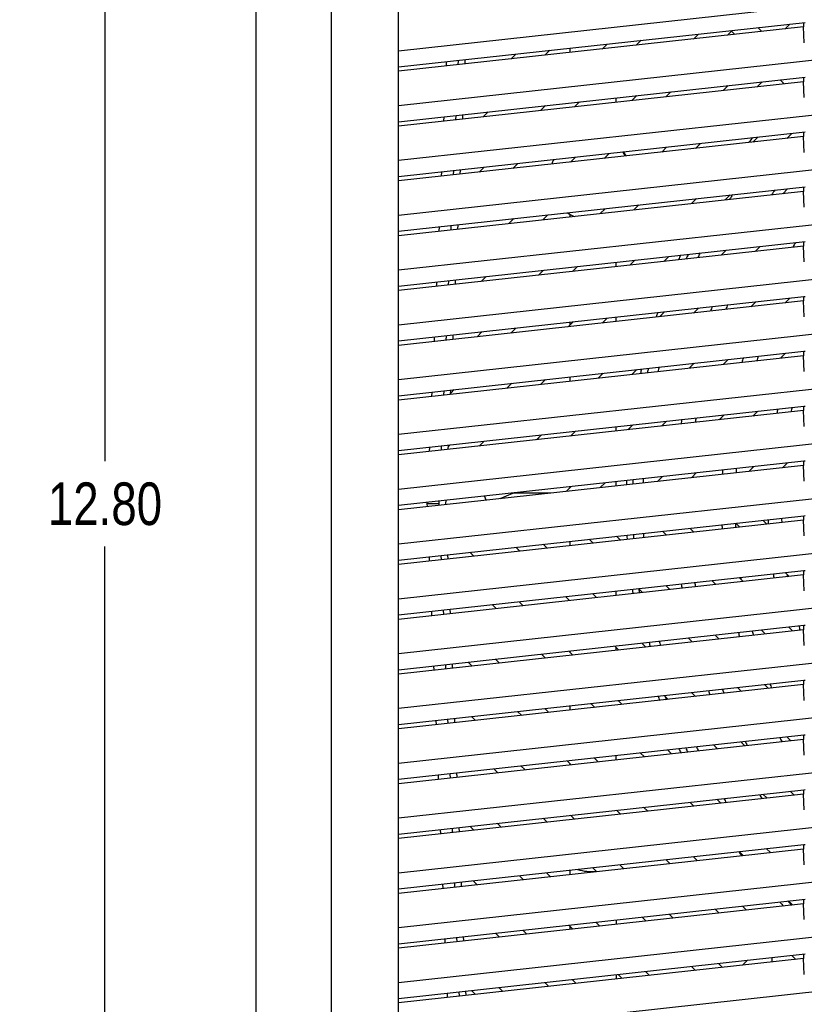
# Model space of a CAD drawing. Header units: inches. Extents: x 0 to 56.7, y 0 to 36.7.
# Tile 4 of 29: x 14.2 to 19.5, y 7.8 to 14.3. Entities that reach past the tile are written whole.
import ezdxf

# ---------------------------------------------------------------- set-up
doc = ezdxf.new("R2010")
doc.units = ezdxf.units.IN
doc.header["$LTSCALE"] = 3.116667
doc.header["$MEASUREMENT"] = 0
doc.layers.get('0').update_dxf_attribs({"linetype": 'CONTINUOUS'})
doc.styles.get("Standard").update_dxf_attribs({"font": 'txt', "width": 0.8})
doc.dimstyles.new('DIMSTYLE_1', dxfattribs={"dimtxt": 0.283333, "dimasz": 0.333333, "dimexe": 0.09, "dimexo": 0.07, "dimgap": 0.0425, "dimtad": 0, "dimtih": 1, "dimtoh": 1, "dimzin": 4, "dimdsep": 46, "dimtxsty": 'Standard', "dimblk": '_FILLED', "dimblk1": '_FILLED', "dimblk2": '_FILLED', "dimcen": 0.09, "dimadec": 0, "dimazin": 0, "dimtfac": 1, "dimtofl": 0, "dimtmove": 0, "dimatfit": 3, "dimldrblk": '_FILLED', "dimfxl": 0, "dimtolj": 1, "dimtzin": 4, "dimarcsym": 0})

# ---------------------------------------------------------------- blocks, each defined once
blk = doc.blocks.new('_FILLED')
at = {"color": 0, "linetype": 'ByBlock'}
blk.add_solid([(0, 0), (-1, 0.2), (-1, -0.2)], dxfattribs=at)
blk = doc.blocks.new('*D1')
at = {"color": 2, "linetype": 'Continuous'}
for p, q in [((16.1484, 17.5253), (14.5059, 17.5253)), ((14.8059, 17.5253), (14.8059, 11.411)), ((14.8059, 4.7301), (14.8059, 10.8444)), ((16.1484, 4.7301), (14.5059, 4.7301))]:
    blk.add_line(p, q, dxfattribs=at)
at = {"color": 2, "linetype": 'Continuous', "xscale": 0.3333333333, "yscale": 0.3333333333, "zscale": 0.3333333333}
for p, rotation in [((14.8059, 17.5253), 90.0000003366), ((14.8059, 4.7301), 270)]:
    blk.add_blockref('_FILLED', p, dxfattribs=dict(at, rotation=rotation))
at = {"color": 2, "linetype": 'Continuous', "insert": (14.8059, 11.2694), "char_height": 0.28333, "width": 1.133333, "attachment_point": 2, "line_spacing_factor": 0.9}
blk.add_mtext('12.80', dxfattribs=at)

msp = doc.modelspace()

# ---------------------------------------------------------------- linework, layer by layer
at = {"color": 6, "linetype": 'Continuous'}
for p, q in [((15.8109, 5.3009), (15.8109, 16.9545)), ((16.3112, 5.3009), (16.3112, 16.9545)), ((16.7558, 5.6946), (16.7558, 16.5608)), ((22.2086, 14.7333), (16.7558, 14.1362)), ((22.2086, 14.3692), (16.7558, 13.772)), ((16.7558, 14.0309), (19.4572, 14.3268)), ((19.447, 14.2961), (16.7558, 14.0014)), ((18.9681, 14.2679), (18.9409, 14.2407)), ((18.9681, 14.2732), (18.9681, 14.2686)), ((18.9681, 14.2686), (18.9681, 14.2681)), ((18.99, 14.2461), (18.9681, 14.2679)), ((19.144, 14.2925), (19.1706, 14.2659)), ((19.3223, 14.2825), (19.3554, 14.3156)), ((19.447, 14.3268), (19.447, 14.2961)), ((19.4517, 14.1911), (19.447, 14.2961)), ((18.3675, 14.2074), (18.3344, 14.1743)), ((18.7158, 14.216), (18.7489, 14.2492)), ((17.761, 14.141), (17.7279, 14.1079)), ((17.8956, 14.1262), (17.8956, 14.1557)), ((18.1093, 14.1496), (18.1424, 14.1828)), ((17.1522, 14.0743), (17.1509, 14.0447)), ((17.1983, 14.0499), (17.1996, 14.0795)), ((17.5028, 14.0832), (17.5359, 14.1164)), ((22.2086, 14.005), (16.7558, 13.4078)), ((17.073, 14.0657), (17.0718, 14.036)), ((16.7558, 13.6667), (19.4572, 13.9626)), ((19.3182, 13.9178), (19.2916, 13.9445)), ((19.447, 13.9626), (19.447, 13.932)), ((19.447, 13.932), (16.7558, 13.6372)), ((18.9133, 13.8735), (18.9465, 13.9067)), ((19.1716, 13.9313), (19.1384, 13.8982)), ((19.4517, 13.8269), (19.447, 13.932)), ((18.2026, 13.7957), (18.2026, 13.8252)), ((18.3068, 13.8071), (18.34, 13.8402)), ((18.5651, 13.8649), (18.5319, 13.8317)), ((17.7003, 13.7407), (17.7335, 13.7738)), ((17.9586, 13.7985), (17.9254, 13.7653)), ((17.0571, 13.6997), (17.0558, 13.6701)), ((17.1363, 13.7084), (17.135, 13.6787)), ((17.1824, 13.6839), (17.1837, 13.7136)), ((17.3521, 13.732), (17.3189, 13.6989)), ((22.2086, 13.6408), (16.7558, 13.0436)), ((16.7558, 13.3026), (19.4572, 13.5984)), ((19.447, 13.5678), (16.7558, 13.273)), ((19.1108, 13.531), (19.144, 13.5641)), ((19.3691, 13.5888), (19.3359, 13.5556)), ((19.447, 13.5984), (19.447, 13.5678)), ((19.4517, 13.4628), (19.447, 13.5678)), ((18.5044, 13.4645), (18.5375, 13.4977)), ((18.7626, 13.5224), (18.7294, 13.4892)), ((17.8979, 13.3981), (17.931, 13.4313)), ((18.1561, 13.4559), (18.1229, 13.4228)), ((17.2914, 13.3317), (17.3245, 13.3649)), ((17.5496, 13.3895), (17.5165, 13.3564)), ((17.0411, 13.3338), (17.0398, 13.3041)), ((17.1203, 13.3425), (17.119, 13.3128)), ((17.1664, 13.318), (17.1677, 13.3477)), ((22.2086, 13.2766), (16.7558, 12.6795)), ((16.7558, 12.9384), (19.4572, 13.2342)), ((19.3084, 13.1884), (19.3415, 13.2216)), ((19.447, 13.2342), (19.447, 13.2036)), ((19.447, 13.2036), (16.7558, 12.9089)), ((18.7019, 13.122), (18.735, 13.1552)), ((18.9601, 13.1798), (18.927, 13.1467)), ((19.4517, 13.0986), (19.447, 13.2036)), ((18.0954, 13.0556), (18.1285, 13.0887)), ((18.3536, 13.1134), (18.3205, 13.0802)), ((17.4889, 12.9892), (17.5221, 13.0223)), ((17.7471, 13.047), (17.714, 13.0138)), ((17.8956, 13.0337), (17.8956, 13.0513)), ((17.0251, 12.9679), (17.0238, 12.9382)), ((17.1043, 12.9766), (17.103, 12.9469)), ((17.1504, 12.9521), (17.1517, 12.9818)), ((22.2086, 12.9125), (16.7558, 12.3153)), ((16.7558, 12.5742), (19.4572, 12.8701)), ((19.447, 12.8394), (16.7558, 12.5447)), ((19.1577, 12.8373), (19.1245, 12.8041)), ((19.447, 12.8701), (19.447, 12.8394)), ((19.4517, 12.7344), (19.447, 12.8394)), ((18.5512, 12.7709), (18.518, 12.7377)), ((18.8994, 12.7795), (18.9326, 12.8126)), ((17.9447, 12.7044), (17.9115, 12.6713)), ((18.2929, 12.713), (18.3261, 12.7462)), ((17.3382, 12.638), (17.305, 12.6048)), ((17.6864, 12.6466), (17.7196, 12.6798)), ((17.0091, 12.602), (17.0078, 12.5723)), ((17.0883, 12.6106), (17.087, 12.581)), ((17.1344, 12.5862), (17.1357, 12.6158)), ((22.2086, 12.5483), (16.7558, 11.9511)), ((16.7558, 12.2101), (19.448, 12.505)), ((19.447, 12.505), (19.447, 12.4753)), ((19.448, 12.505), (19.4572, 12.5057)), ((19.447, 12.4753), (16.7558, 12.1805)), ((19.097, 12.4369), (19.1302, 12.4702)), ((19.3553, 12.4948), (19.322, 12.4616)), ((19.4517, 12.3702), (19.447, 12.4753)), ((18.4905, 12.3705), (18.5237, 12.4037)), ((18.7488, 12.4284), (18.7155, 12.3952)), ((17.884, 12.3041), (17.9172, 12.3373)), ((17.8956, 12.3157), (17.8956, 12.3349)), ((18.1423, 12.3619), (18.1091, 12.3287)), ((16.9932, 12.2361), (16.9919, 12.2064)), ((17.0724, 12.2447), (17.0711, 12.2151)), ((17.1185, 12.2202), (17.1198, 12.2499)), ((17.2775, 12.2377), (17.3106, 12.2708)), ((17.5357, 12.2955), (17.5026, 12.2623)), ((22.2086, 12.1841), (16.7558, 11.5869)), ((16.7558, 11.8459), (19.448, 12.1408)), ((19.447, 12.1111), (16.7558, 11.8164)), ((19.2945, 12.0944), (19.3278, 12.1277)), ((19.447, 12.1408), (19.447, 12.1111)), ((19.4517, 12.0061), (19.447, 12.1111)), ((19.448, 12.1408), (19.4572, 12.1415)), ((18.688, 12.028), (18.7212, 12.0612)), ((18.9463, 12.0859), (18.9131, 12.0526)), ((18.0815, 11.9615), (18.1147, 11.9948)), ((18.3398, 12.0194), (18.3066, 11.9862)), ((17.475, 11.8951), (17.5082, 11.9283)), ((17.7333, 11.953), (17.7001, 11.9198)), ((17.8956, 11.9412), (17.8956, 11.9707)), ((16.9772, 11.8701), (16.9759, 11.8405)), ((17.0564, 11.8788), (17.0551, 11.8491)), ((17.1025, 11.8543), (17.1038, 11.884)), ((17.1268, 11.8865), (17.1028, 11.8626)), ((22.2086, 11.8199), (16.7558, 11.2228)), ((16.7558, 11.4817), (19.448, 11.7766)), ((19.447, 11.7469), (16.7558, 11.4522)), ((18.8855, 11.6854), (18.9188, 11.7187)), ((19.1439, 11.7433), (19.1106, 11.7101)), ((19.447, 11.7766), (19.447, 11.7469)), ((19.4517, 11.6419), (19.447, 11.7469)), ((19.448, 11.7766), (19.4572, 11.7773)), ((18.279, 11.619), (18.3123, 11.6522)), ((18.5374, 11.6769), (18.5041, 11.6437)), ((17.6725, 11.5526), (17.7057, 11.5858)), ((17.9308, 11.6104), (17.8976, 11.5772)), ((17.0865, 11.4884), (17.0878, 11.5181)), ((17.0873, 11.5075), (17.0992, 11.5193)), ((17.3243, 11.544), (17.2911, 11.5108)), ((22.2086, 11.4558), (16.7558, 10.8586)), ((16.9612, 11.5042), (16.9599, 11.4745)), ((17.0404, 11.5129), (17.0391, 11.4832)), ((16.7558, 11.1175), (19.448, 11.4125)), ((19.3414, 11.4008), (19.3082, 11.3675)), ((19.447, 11.4125), (19.447, 11.3827)), ((19.448, 11.4125), (19.4572, 11.4132)), ((19.447, 11.3827), (16.7558, 11.088)), ((18.7349, 11.3344), (18.7017, 11.3011)), ((19.0831, 11.3429), (19.1163, 11.3761)), ((19.4517, 11.2777), (19.447, 11.3827)), ((18.1284, 11.2679), (18.0952, 11.2347)), ((18.4766, 11.2765), (18.5098, 11.3097)), ((17.4304, 11.1619), (17.5162, 11.1974)), ((17.7655, 11.1986), (17.519, 11.1986)), ((17.8701, 11.21), (17.9033, 11.2432)), ((17.8956, 11.2355), (17.8956, 11.2424)), ((16.9452, 11.1383), (16.9448, 11.1277)), ((16.9448, 11.1277), (16.9456, 11.1088)), ((17.0236, 11.1276), (16.9448, 11.1277)), ((17.0244, 11.147), (17.0236, 11.1276)), ((17.0236, 11.1276), (17.024, 11.1174)), ((17.0708, 11.1277), (17.0718, 11.1522)), ((17.071, 11.1225), (17.0708, 11.1277)), ((17.3379, 11.1518), (17.3262, 11.18)), ((22.2086, 11.0916), (16.7558, 10.4944)), ((16.7558, 10.7534), (19.448, 11.0483)), ((19.447, 11.0186), (16.7558, 10.7238)), ((19.0234, 10.9722), (18.9967, 10.9989)), ((19.1774, 11.0187), (19.2041, 10.992)), ((19.447, 11.0483), (19.447, 11.0186)), ((19.4517, 10.9135), (19.447, 11.0186)), ((19.448, 11.0483), (19.4572, 11.049)), ((18.5367, 10.9189), (18.51, 10.9455)), ((18.6906, 10.9653), (18.7173, 10.9387)), ((17.8956, 10.8487), (17.8956, 10.8782)), ((18.0499, 10.8656), (18.0232, 10.8922)), ((18.2039, 10.912), (18.2306, 10.8853)), ((17.2304, 10.8054), (17.257, 10.7787)), ((17.5631, 10.8123), (17.5365, 10.8389)), ((17.7171, 10.8587), (17.7438, 10.832)), ((16.9592, 10.7756), (16.9604, 10.7462)), ((17.0377, 10.7842), (17.0389, 10.7548)), ((17.0858, 10.76), (17.0846, 10.7894)), ((22.2086, 10.7274), (16.7558, 10.1302)), ((16.7558, 10.3892), (19.448, 10.6841)), ((19.3517, 10.644), (19.325, 10.6707)), ((19.447, 10.6841), (19.447, 10.6544)), ((19.448, 10.6841), (19.4572, 10.6848)), ((19.447, 10.6544), (16.7558, 10.3597)), ((18.8649, 10.5906), (18.8382, 10.6173)), ((19.0189, 10.6371), (19.0455, 10.6104)), ((19.4517, 10.5494), (19.447, 10.6544)), ((18.3781, 10.5373), (18.3515, 10.564)), ((18.5321, 10.5838), (18.5588, 10.5571)), ((17.5586, 10.4771), (17.5853, 10.4505)), ((17.8914, 10.484), (17.8647, 10.5107)), ((18.0454, 10.5305), (18.072, 10.5038)), ((16.9741, 10.4131), (16.9753, 10.3837)), ((17.0526, 10.4217), (17.0538, 10.3923)), ((17.1007, 10.3974), (17.0995, 10.4268)), ((17.4046, 10.4307), (17.378, 10.4573)), ((22.2086, 10.3632), (16.7558, 9.7661)), ((16.7558, 10.025), (19.448, 10.32)), ((19.447, 10.2902), (16.7558, 9.9955)), ((19.1931, 10.2624), (19.1664, 10.2891)), ((19.3471, 10.3089), (19.3738, 10.2822)), ((19.447, 10.32), (19.447, 10.2902)), ((19.4517, 10.1852), (19.447, 10.2902)), ((19.448, 10.32), (19.4572, 10.3207)), ((18.7064, 10.2091), (18.6797, 10.2358)), ((18.8603, 10.2556), (18.887, 10.2289)), ((17.8868, 10.1489), (17.9135, 10.1223)), ((17.8956, 10.1402), (17.8956, 10.1499)), ((18.2196, 10.1558), (18.1929, 10.1825)), ((18.3736, 10.2023), (18.4002, 10.1756)), ((17.4001, 10.0956), (17.4267, 10.069)), ((17.7328, 10.1025), (17.7062, 10.1291)), ((16.989, 10.0506), (16.9902, 10.0212)), ((17.0674, 10.0592), (17.0686, 10.0297)), ((17.1156, 10.0349), (17.1144, 10.0643)), ((17.2461, 10.0492), (17.2194, 10.0758)), ((22.2086, 9.9991), (16.7558, 9.4019)), ((16.7558, 9.6608), (19.448, 9.9558)), ((19.447, 9.9558), (19.447, 9.926)), ((19.448, 9.9558), (19.4572, 9.9565)), ((19.447, 9.926), (16.7558, 9.6313)), ((19.0346, 9.8809), (19.0079, 9.9076)), ((19.1885, 9.9274), (19.2152, 9.9007)), ((19.4517, 9.821), (19.447, 9.926)), ((18.215, 9.8207), (18.2417, 9.794)), ((18.5478, 9.8276), (18.5211, 9.8542)), ((18.7018, 9.874), (18.7285, 9.8474)), ((17.7283, 9.7674), (17.7549, 9.7407)), ((17.8956, 9.7561), (17.8956, 9.7857)), ((18.0611, 9.7743), (18.0344, 9.8009)), ((17.0039, 9.688), (17.0051, 9.6586)), ((17.0823, 9.6966), (17.0835, 9.6672)), ((17.1305, 9.6723), (17.1293, 9.7018)), ((17.2415, 9.7141), (17.2682, 9.6874)), ((17.5743, 9.721), (17.5476, 9.7476)), ((22.2086, 9.6349), (16.7558, 9.0377)), ((16.7558, 9.2967), (19.448, 9.5916)), ((19.447, 9.5619), (16.7558, 9.2671)), ((19.3628, 9.5527), (19.3361, 9.5794)), ((19.447, 9.5916), (19.447, 9.5619)), ((19.4517, 9.4569), (19.447, 9.5619)), ((19.448, 9.5916), (19.4572, 9.5923)), ((18.5433, 9.4925), (18.5699, 9.4658)), ((18.876, 9.4993), (18.8494, 9.526)), ((19.03, 9.5458), (19.0567, 9.5191)), ((18.0565, 9.4392), (18.0832, 9.4125)), ((18.3893, 9.446), (18.3626, 9.4727)), ((17.4157, 9.3394), (17.3891, 9.3661)), ((17.5698, 9.3858), (17.5964, 9.3592)), ((17.9025, 9.3927), (17.8759, 9.4194)), ((17.8956, 9.392), (17.8956, 9.3997)), ((17.0187, 9.3255), (17.0199, 9.2961)), ((17.0972, 9.3341), (17.0984, 9.3047)), ((17.1454, 9.3098), (17.1442, 9.3392)), ((22.2086, 9.2707), (16.7558, 8.6736)), ((16.7558, 8.9325), (19.448, 9.2274)), ((19.447, 9.2274), (19.447, 9.1977)), ((19.448, 9.2274), (19.4572, 9.2281)), ((19.447, 9.1977), (16.7558, 8.903)), ((18.8715, 9.1643), (18.8982, 9.1376)), ((19.2043, 9.1711), (19.1776, 9.1978)), ((19.3582, 9.2176), (19.3849, 9.1909)), ((19.4517, 9.0927), (19.447, 9.1977)), ((18.3847, 9.111), (18.4114, 9.0843)), ((18.7175, 9.1178), (18.6908, 9.1445)), ((17.744, 9.0112), (17.7173, 9.0378)), ((17.898, 9.0576), (17.9246, 9.031)), ((18.2307, 9.0645), (18.2041, 9.0912)), ((17.1121, 8.9715), (17.1133, 8.9421)), ((17.1602, 8.9473), (17.159, 8.9767)), ((17.2572, 8.9579), (17.2306, 8.9845)), ((17.4112, 9.0043), (17.4379, 8.9777)), ((22.2086, 8.9066), (16.7558, 8.3094)), ((17.0336, 8.9629), (17.0348, 8.9335)), ((16.7558, 8.5683), (19.448, 8.8633)), ((19.447, 8.8335), (16.7558, 8.5388)), ((19.1997, 8.8361), (19.2264, 8.8094)), ((19.447, 8.8633), (19.447, 8.8335)), ((19.4517, 8.7285), (19.447, 8.8335)), ((19.448, 8.8633), (19.4572, 8.864)), ((18.7129, 8.7827), (18.7396, 8.7561)), ((19.0457, 8.7896), (19.019, 8.8163)), ((18.0722, 8.683), (18.0455, 8.7096)), ((18.2262, 8.7294), (18.2529, 8.7027)), ((18.559, 8.7363), (18.5323, 8.7629)), ((17.5854, 8.6297), (17.5588, 8.6563)), ((17.7394, 8.6761), (17.7661, 8.6494)), ((17.8956, 8.6636), (17.8956, 8.6932)), ((17.0485, 8.6004), (17.0497, 8.571)), ((17.1269, 8.609), (17.1282, 8.5796)), ((17.1751, 8.5847), (17.1739, 8.6141)), ((17.2527, 8.6228), (17.2793, 8.5961)), ((22.2086, 8.5424), (16.7558, 7.9452)), ((16.7558, 8.2041), (19.4572, 8.5)), ((19.447, 8.4694), (16.7558, 8.1746)), ((19.0412, 8.4544), (19.0678, 8.4278)), ((19.374, 8.4614), (19.3473, 8.488)), ((19.447, 8.5), (19.447, 8.4694)), ((19.4517, 8.3643), (19.447, 8.4694)), ((18.4004, 8.3547), (18.3738, 8.3813)), ((18.5545, 8.4011), (18.5811, 8.3745)), ((18.8872, 8.408), (18.8606, 8.4347)), ((17.9137, 8.3014), (17.8871, 8.328)), ((17.8956, 8.2994), (17.8956, 8.3195)), ((18.0677, 8.3478), (18.0943, 8.3212)), ((18.2027, 8.3626), (18.2027, 8.3331)), ((17.1418, 8.2464), (17.143, 8.217)), ((17.19, 8.2222), (17.1888, 8.2516)), ((17.4269, 8.2481), (17.4003, 8.2747)), ((17.5809, 8.2945), (17.6076, 8.2679)), ((17.0634, 8.2378), (17.0646, 8.2084)), ((22.2086, 8.1782), (16.7558, 7.581)), ((16.7558, 7.84), (19.4572, 8.1358)), ((19.3695, 8.1262), (19.3961, 8.0996)), ((19.447, 8.1358), (19.447, 8.1052)), ((19.447, 8.1052), (16.7558, 7.8104)), ((18.7287, 8.0265), (18.702, 8.0531)), ((18.8827, 8.0729), (18.9093, 8.0463)), ((19.0414, 8.0608), (19.0745, 8.0939)), ((19.2381, 8.0823), (19.2381, 8.1118)), ((19.4517, 8.0002), (19.447, 8.1052)), ((18.2027, 7.9984), (18.2027, 7.9689)), ((18.2419, 7.9732), (18.2153, 7.9998)), ((18.3959, 8.0196), (18.4225, 7.993)), ((17.7551, 7.9199), (17.7285, 7.9465)), ((17.9092, 7.9663), (17.9358, 7.9397)), ((17.0782, 7.8753), (17.0795, 7.8459)), ((17.1567, 7.8839), (17.1579, 7.8545)), ((17.2049, 7.8596), (17.2037, 7.889)), ((17.2684, 7.8666), (17.2417, 7.8932)), ((17.4224, 7.913), (17.449, 7.8864))]:
    msp.add_line(p, q, dxfattribs=at)
at = {"color": 7, "linetype": 'Continuous'}
for p, q in [((18.2026, 12.7032), (18.2026, 12.7327)), ((18.2026, 12.339), (18.2026, 12.3686)), ((18.2026, 11.6106), (18.2026, 11.6402)), ((18.2026, 11.2465), (18.2026, 11.276)), ((18.2026, 10.5181), (18.2026, 10.5477)), ((18.2026, 10.1539), (18.2026, 10.1727)), ((18.2026, 9.4256), (18.2026, 9.4552))]:
    msp.add_line(p, q, dxfattribs=at)
at = {"color": 6, "linetype": 'Continuous'}
msp.add_lwpolyline([(17.5162, 11.1974), (17.5178, 11.1981), (17.5187, 11.1985)], dxfattribs=at)
at = {"color": 7, "linetype": 'Continuous'}
for centre, radius, start, end in [((22.2085, 11.1277), 3.9411, 141.84401, 142.44243), ((22.2085, 11.1277), 3.9411, 141.84437, 142.4428), ((22.2087, 11.1277), 3.8306, 147.55531, 148.1135), ((22.2087, 11.1277), 3.6141, 144.74443, 145.36555), ((22.2087, 11.1277), 3.307, 148.32116, 148.96275), ((22.2085, 11.1277), 3.9411, 155.19338, 155.69133), ((22.2085, 11.1277), 3.9411, 155.19372, 155.69168), ((22.2085, 11.1277), 3.8977, 154.82215, 155.3348), ((22.2086, 11.1277), 3.8978, 154.82261, 155.33525), ((22.2087, 11.1277), 3.8306, 154.21185, 154.72212), ((22.2087, 11.1277), 3.6141, 158.73, 159.24843), ((22.2087, 11.1277), 3.5235, 157.95567, 158.50595), ((22.2085, 11.1277), 3.9411, 161.17196, 161.64997), ((22.2085, 11.1277), 3.9411, 161.17231, 161.65033), ((22.2087, 11.1277), 3.2164, 162.25885, 162.82818), ((22.2087, 11.1277), 3.307, 162.95043, 163.50027), ((22.2085, 11.1277), 3.9411, 166.86803, 167.31652), ((22.2085, 11.1277), 3.9411, 166.86836, 167.31685), ((22.2085, 11.1277), 3.8977, 166.63768, 167.09934), ((22.2086, 11.1277), 3.8978, 166.63793, 167.09958), ((22.2087, 11.1277), 3.8306, 166.27965, 166.74617), ((22.2087, 11.1277), 2.9998, 167.87292, 168.45959), ((22.2087, 11.1277), 2.9093, 167.27583, 167.8915), ((22.2085, 11.1277), 3.9411, 172.35842, 172.46552), ((22.2085, 11.1277), 3.9411, 172.35876, 172.46555), ((22.2087, 11.1277), 3.6141, 171.07549, 171.5565), ((22.2087, 11.1277), 3.5235, 170.67816, 171.17159), ((22.2087, 11.1277), 3.307, 176.07847, 176.59667), ((22.2087, 11.1277), 3.2164, 175.78914, 176.32199), ((22.2085, 11.1277), 3.9411, 177.72771, 178.16014), ((22.2085, 11.1277), 3.9411, 177.72806, 178.16049), ((22.2085, 11.1277), 3.8977, 177.63405, 178.07104), ((22.2086, 11.1277), 3.8978, 177.63414, 178.07113), ((22.2087, 11.1277), 3.8306, 177.48218, 177.92668), ((22.2087, 11.1277), 3.2164, 182.29792, 182.82285), ((22.2087, 11.1277), 2.9998, 182.00979, 182.57383), ((22.2087, 11.1277), 2.9093, 181.87757, 182.45924), ((22.2087, 11.1277), 3.8306, 182.93168, 183.373), ((22.2087, 11.1277), 3.307, 182.40621, 182.9167), ((22.2085, 11.1277), 3.9411, 183.02469, 183.45341), ((22.2086, 11.1277), 3.9411, 183.02511, 183.45383), ((22.2085, 11.1277), 3.8977, 182.98869, 183.4222), ((22.2103, 11.1283), 3.8995, 182.99575, 183.42905), ((22.2087, 11.1277), 3.5235, 188.53401, 189.0128), ((22.2087, 11.1277), 3.2164, 188.75183, 189.03562), ((22.2087, 11.1277), 2.9998, 188.93287, 189.49677), ((22.2087, 11.1277), 2.9093, 189.32936, 189.59797), ((22.2085, 11.1277), 3.9411, 188.29272, 188.72043), ((22.2086, 11.1277), 3.9411, 188.29311, 188.72083), ((22.2103, 11.1283), 3.8995, 188.35601, 188.75222), ((22.2085, 11.1277), 3.8977, 188.35188, 188.74788), ((22.2087, 11.1277), 3.6141, 188.47684, 188.94358), ((22.2087, 11.1277), 3.2164, 195.24073, 195.77244), ((22.2087, 11.1277), 2.9093, 196.19395, 196.78528), ((22.2085, 11.1277), 3.8977, 193.65714, 194.09575), ((22.2103, 11.1283), 3.8995, 193.65921, 194.09762), ((22.2087, 11.1277), 3.8306, 193.78942, 194.23271), ((22.2087, 11.1277), 3.307, 194.99239, 195.50947), ((22.2087, 11.1277), 3.6141, 200.09506, 200.57462), ((22.2087, 11.1277), 3.5235, 200.45696, 200.9489), ((22.2087, 11.1277), 3.2164, 201.84189, 202.39118), ((22.2085, 11.1277), 3.9411, 198.92765, 199.36854), ((22.2086, 11.1277), 3.9411, 198.92802, 199.36891), ((22.2085, 11.1277), 3.8977, 199.22547, 199.51727), ((22.2103, 11.1283), 3.8995, 199.22504, 199.51662), ((22.2087, 11.1277), 3.307, 208.02926, 208.57641), ((22.2085, 11.1277), 3.9411, 204.39597, 204.84716), ((22.2086, 11.1277), 3.9411, 204.39633, 204.84752), ((22.2085, 11.1277), 3.8977, 204.60503, 205.06153), ((22.2103, 11.1283), 3.8995, 204.60189, 205.05818), ((22.2087, 11.1277), 3.8306, 204.93171, 205.39493), ((22.2087, 11.1277), 3.5235, 206.62921, 207.14257), ((22.2087, 11.1277), 3.8306, 210.75718, 211.24556), ((22.2087, 11.1277), 3.6141, 212.33357, 212.84894), ((22.2085, 11.1277), 3.9411, 215.91557, 216.41649), ((22.2086, 11.1277), 3.9411, 215.91592, 216.41683), ((22.2085, 11.1277), 3.9411, 222.20983, 222.74081), ((22.2086, 11.1277), 3.9411, 222.21018, 222.74116), ((22.2085, 11.1277), 3.8977, 222.66855, 223.20965), ((22.2086, 11.1278), 3.8978, 222.66932, 223.2104)]:
    msp.add_arc(centre, radius, start, end, dxfattribs=at)
at = {"color": 6, "linetype": 'Continuous'}
for centre, radius, start, end in [((18.0326, 13.2904), 0.2756, 152.89123, 159.97448), ((18.0326, 13.2904), 0.2756, 32.49473, 39.55796), ((18.0353, 13.2931), 0.2756, 32.02205, 39.01251), ((18.0326, 13.2904), 0.2756, 236.2683, 247.04542), ((22.2086, 11.1277), 3.8977, 154.81113, 154.82261), ((18.0326, 8.9597), 0.2756, 251.60881, 277.47958)]:
    msp.add_arc(centre, radius, start, end, dxfattribs=at)

# ---------------------------------------------------------------- dimensions: what is measured, and where the dimension line sits
at = {"color": 2, "linetype": 'Continuous'}
dim = msp.add_linear_dim(base=(14.8059, 17.5253), p1=(16.2184, 4.7301), p2=(16.2184, 17.5253), angle=90, dimstyle='DIMSTYLE_1', dxfattribs=at)
dim.commit()
dim.dimension.update_dxf_attribs({"geometry": '*D1', "text_midpoint": (14.8059, 11.1277), "dimtype": 160})

doc.saveas('drawing.dxf')
